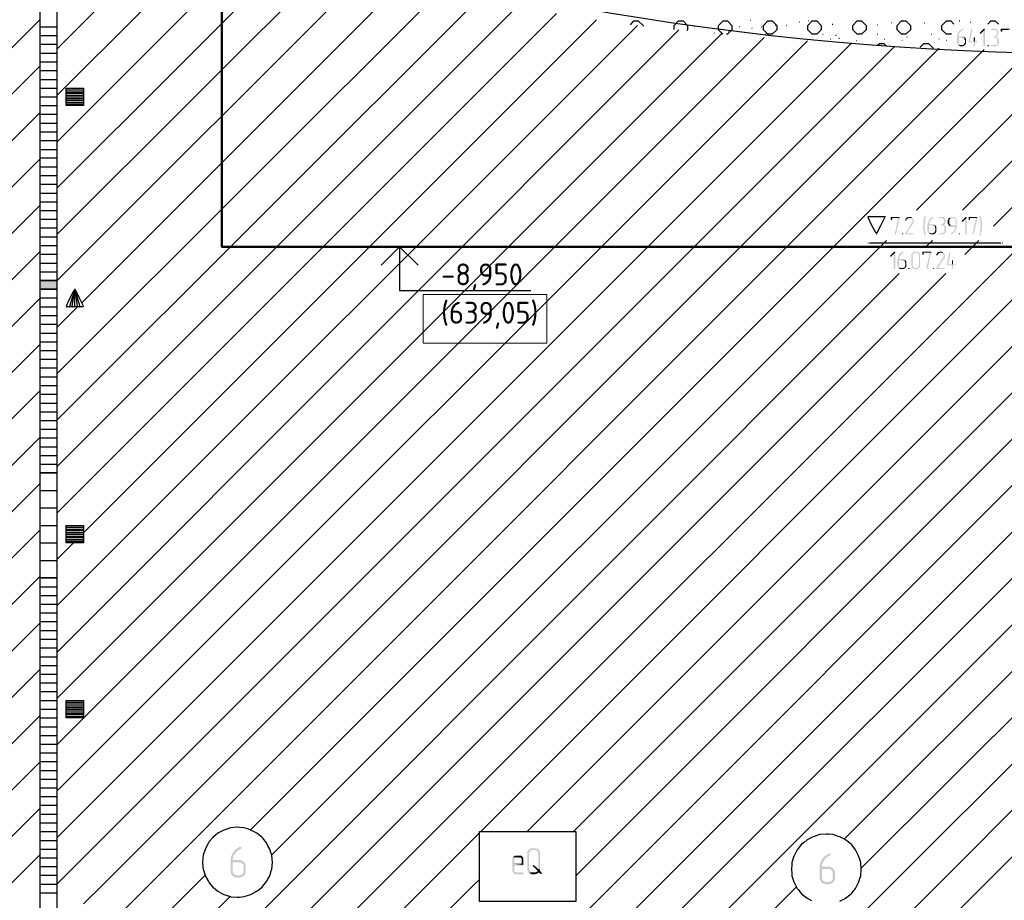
# Model space of a CAD drawing. Header units: millimetres. Extents: x -93479 to 1057970, y -66333 to 172656.
# Tile 164 of 256: x 273682 to 284944, y 38053 to 48125. Entities that reach past the tile are written whole.
import ezdxf

# ---------------------------------------------------------------- set-up
doc = ezdxf.new("R2010")
doc.units = ezdxf.units.MM
for name, color, linetype, lineweight in [('0 Фундамент', 5, 'Continuous', 30), ('A-ANNO-NOTE-1', 7, 'Continuous', 35), ('A-ANNO-NOTE-2', 7, 'Continuous', 18), ('G-ANNO-DIMS', 7, 'Continuous', 9), ('G-ANNO-DIMS-1', 7, 'Continuous', 18), ('РАЗМЕРЫ', 7, 'Continuous', 9)]:
    doc.layers.add(name, color=color, linetype=linetype, lineweight=lineweight)
doc.layers.add('PDF _Геометрия', color=7, linetype='Continuous')
doc.layers.add('PDF _Сплошная заливка', color=7, linetype='Continuous')
doc.styles.add('ISOCPEUR', font='GOST_Common.ttf', dxfattribs={"height": 450})

# ---------------------------------------------------------------- blocks, each defined once
blk = doc.blocks.new('геология 4')
at = {"layer": 'PDF _Сплошная заливка', "transparency": 33554559}
for points in [[(91.9501, -12.0128), (91.9484, -12.0128), (91.9467, -12.0144), (91.9434, -12.0144), (91.9417, -12.0161), (91.9401, -12.0178), (91.9384, -12.0178), (91.9367, -12.0194), (91.9351, -12.0211), (91.9334, -12.0228), (91.9317, -12.0244), (91.9301, -12.0261), (91.9301, -12.0278), (91.9284, -12.0294), (91.9284, -12.0311), (91.9267, -12.0344), (91.9267, -12.0361), (91.9251, -12.0378), (91.9251, -12.0444), (91.9234, -12.0478), (91.9234, -12.0761), (91.9251, -12.0794), (91.9251, -12.0811), (91.9267, -12.0828), (91.9267, -12.0844), (91.9284, -12.0861), (91.9401, -12.0861), (91.9384, -12.0844), (91.9367, -12.0844), (91.9351, -12.0828), (91.9334, -12.0828), (91.9317, -12.0811), (91.9301, -12.0778), (91.9301, -12.0511), (91.9584, -12.0511), (91.9567, -12.0494), (91.9551, -12.0478), (91.9534, -12.0478), (91.9501, -12.0461), (91.9301, -12.0461), (91.9301, -12.0394), (91.9317, -12.0378), (91.9317, -12.0361), (91.9334, -12.0344), (91.9334, -12.0328), (91.9351, -12.0311), (91.9367, -12.0294), (91.9367, -12.0278), (91.9384, -12.0261), (91.9401, -12.0244), (91.9417, -12.0228), (91.9434, -12.0211), (91.9467, -12.0194), (91.9484, -12.0194), (91.9501, -12.0178), (91.9517, -12.0161), (91.9517, -12.0128)], [(91.9584, -12.0511), (91.9467, -12.0511), (91.9484, -12.0528), (91.9534, -12.0528), (91.9551, -12.0544), (91.9567, -12.0561), (91.9567, -12.0611), (91.9584, -12.0628), (91.9584, -12.0744), (91.9567, -12.0761), (91.9567, -12.0794), (91.9551, -12.0811), (91.9551, -12.0828), (91.9534, -12.0844), (91.9501, -12.0844), (91.9484, -12.0861), (91.9284, -12.0861), (91.9301, -12.0878), (91.9317, -12.0894), (91.9351, -12.0894), (91.9367, -12.0911), (91.9517, -12.0911), (91.9534, -12.0894), (91.9551, -12.0894), (91.9567, -12.0878), (91.9584, -12.0861), (91.9601, -12.0844), (91.9617, -12.0828), (91.9617, -12.0811), (91.9634, -12.0794), (91.9634, -12.0578), (91.9617, -12.0561), (91.9617, -12.0544), (91.9601, -12.0528)], [(91.9901, -12.0128), (91.9884, -12.0128), (91.9867, -12.0144), (91.9751, -12.0711), (91.9767, -12.0728), (91.9784, -12.0744), (91.9984, -12.0744), (91.9984, -12.0911), (92.0034, -12.0911), (92.0034, -12.0878), (92.0034, -12.0744), (92.0117, -12.0744), (92.0151, -12.0728), (92.0151, -12.0694), (91.9817, -12.0694), (91.9917, -12.0161), (91.9917, -12.0128)], [(92.0017, -12.0511), (91.9984, -12.0528), (91.9984, -12.0544), (91.9984, -12.0694), (91.9817, -12.0694), (92.0034, -12.0694), (92.0034, -12.0528)], [(92.0451, -12.0128), (92.0434, -12.0128), (92.0267, -12.0294), (92.0251, -12.0328), (92.0267, -12.0344), (92.0301, -12.0344), (92.0417, -12.0228), (92.0484, -12.0161), (92.0467, -12.0128)], [(92.0484, -12.0161), (92.0417, -12.0228), (92.0417, -12.0878), (92.0434, -12.0911), (92.0467, -12.0911), (92.0484, -12.0878)], [(92.0917, -12.0128), (92.0784, -12.0128), (92.0767, -12.0161), (92.0784, -12.0178), (92.0934, -12.0178), (92.0951, -12.0194), (92.0984, -12.0194), (92.1001, -12.0211), (92.1001, -12.0228), (92.1017, -12.0244), (92.1017, -12.0278), (92.1034, -12.0294), (92.1034, -12.0344), (92.1017, -12.0378), (92.1017, -12.0394), (92.1001, -12.0411), (92.1001, -12.0428), (92.0984, -12.0444), (92.0951, -12.0461), (92.0901, -12.0461), (92.0901, -12.0478), (92.0884, -12.0494), (92.0901, -12.0511), (92.0934, -12.0511), (92.0967, -12.0528), (92.1001, -12.0528), (92.1017, -12.0544), (92.1034, -12.0561), (92.1051, -12.0594), (92.1051, -12.0794), (92.1034, -12.0811), (92.1017, -12.0828), (92.1001, -12.0844), (92.0984, -12.0844), (92.0967, -12.0861), (92.0784, -12.0861), (92.0767, -12.0878), (92.0784, -12.0911), (92.0984, -12.0911), (92.1001, -12.0894), (92.1034, -12.0894), (92.1051, -12.0878), (92.1067, -12.0861), (92.1084, -12.0844), (92.1084, -12.0828), (92.1101, -12.0811), (92.1101, -12.0794), (92.1117, -12.0761), (92.1117, -12.0611), (92.1101, -12.0578), (92.1101, -12.0561), (92.1084, -12.0544), (92.1067, -12.0528), (92.1051, -12.0511), (92.1034, -12.0494), (92.1017, -12.0478), (92.1034, -12.0461), (92.1051, -12.0444), (92.1067, -12.0428), (92.1067, -12.0394), (92.1084, -12.0378), (92.1084, -12.0244), (92.1067, -12.0228), (92.1067, -12.0211), (92.1051, -12.0194), (92.1034, -12.0178), (92.1017, -12.0161), (92.1001, -12.0144), (92.0984, -12.0128), (92.0934, -12.0128)], [(92.1567, -12.0128), (92.1217, -12.0128), (92.1201, -12.0144), (92.1201, -12.0244), (92.1217, -12.0261), (92.1251, -12.0261), (92.1267, -12.0244), (92.1267, -12.0178), (92.1534, -12.0178), (92.1601, -12.0161), (92.1601, -12.0128)], [(92.0634, -12.0861), (92.0617, -12.0861), (92.0601, -12.0878), (92.0617, -12.0911), (92.0651, -12.0911), (92.0651, -12.0894), (92.0667, -12.0878), (92.0651, -12.0861)], [(91.6617, -12.8594), (91.6267, -12.8594), (91.6251, -12.8611), (91.6251, -12.8711), (91.6267, -12.8728), (91.6301, -12.8728), (91.6317, -12.8711), (91.6317, -12.8644), (91.6584, -12.8644), (91.6651, -12.8628), (91.6651, -12.8594)], [(91.6651, -12.8628), (91.6584, -12.8644), (91.6434, -12.9344), (91.6417, -12.9344), (91.6434, -12.9378), (91.6467, -12.9378), (91.6484, -12.9361)], [(91.7217, -12.8644), (91.7084, -12.8644), (91.7101, -12.8644), (91.7117, -12.8661), (91.7151, -12.8661), (91.7167, -12.8678), (91.7184, -12.8694), (91.7201, -12.8711), (91.7217, -12.8728), (91.7217, -12.8744), (91.7234, -12.8761), (91.7234, -12.8811), (91.7217, -12.8828), (91.7217, -12.8844), (91.7201, -12.8861), (91.6901, -12.9328), (91.6884, -12.9344), (91.6901, -12.9361), (91.6917, -12.9378), (91.7267, -12.9378), (91.7267, -12.9361), (91.7284, -12.9344), (91.7284, -12.9328), (91.6967, -12.9328), (91.7251, -12.8894), (91.7267, -12.8878), (91.7267, -12.8861), (91.7284, -12.8844), (91.7284, -12.8728), (91.7267, -12.8694), (91.7251, -12.8678), (91.7234, -12.8661)], [(91.7084, -12.8594), (91.7034, -12.8594), (91.7017, -12.8611), (91.6984, -12.8611), (91.6967, -12.8628), (91.6951, -12.8628), (91.6951, -12.8644), (91.6934, -12.8661), (91.6917, -12.8694), (91.6901, -12.8711), (91.6901, -12.8728), (91.6901, -12.8761), (91.6951, -12.8761), (91.6951, -12.8744), (91.6967, -12.8728), (91.6967, -12.8694), (91.6984, -12.8678), (91.7001, -12.8678), (91.7034, -12.8661), (91.7051, -12.8644), (91.7217, -12.8644), (91.7201, -12.8628), (91.7184, -12.8611), (91.7167, -12.8611), (91.7151, -12.8594), (91.7101, -12.8594)], [(91.7801, -12.8528), (91.7784, -12.8544), (91.7767, -12.8561), (91.7767, -12.8578), (91.7751, -12.8594), (91.7751, -12.8678), (91.7734, -12.8694), (91.7734, -12.8761), (91.7717, -12.8778), (91.7717, -12.9194), (91.7734, -12.9211), (91.7734, -12.9278), (91.7751, -12.9311), (91.7751, -12.9344), (91.7767, -12.9378), (91.7767, -12.9411), (91.7784, -12.9428), (91.7817, -12.9428), (91.7817, -12.9361), (91.7801, -12.9328), (91.7801, -12.9261), (91.7784, -12.9244), (91.7784, -12.9144), (91.7767, -12.9128), (91.7767, -12.8844), (91.7784, -12.8828), (91.7784, -12.8728), (91.7801, -12.8711), (91.7801, -12.8644), (91.7817, -12.8628), (91.7817, -12.8578), (91.7817, -12.8544)], [(91.8167, -12.8594), (91.8151, -12.8594), (91.8134, -12.8611), (91.8101, -12.8611), (91.8084, -12.8628), (91.8067, -12.8644), (91.8051, -12.8644), (91.8034, -12.8661), (91.8017, -12.8678), (91.8001, -12.8694), (91.7984, -12.8711), (91.7967, -12.8728), (91.7967, -12.8744), (91.7951, -12.8761), (91.7951, -12.8778), (91.7934, -12.8811), (91.7934, -12.8828), (91.7917, -12.8844), (91.7917, -12.8911), (91.7901, -12.8944), (91.7901, -12.9228), (91.7917, -12.9261), (91.7917, -12.9278), (91.7934, -12.9294), (91.7934, -12.9311), (91.7951, -12.9328), (91.8067, -12.9328), (91.8051, -12.9311), (91.8034, -12.9311), (91.8017, -12.9294), (91.8001, -12.9294), (91.7984, -12.9278), (91.7967, -12.9244), (91.7967, -12.8978), (91.8251, -12.8978), (91.8234, -12.8961), (91.8217, -12.8944), (91.8201, -12.8944), (91.8167, -12.8928), (91.7967, -12.8928), (91.7967, -12.8861), (91.7984, -12.8844), (91.7984, -12.8828), (91.8001, -12.8811), (91.8001, -12.8794), (91.8017, -12.8778), (91.8034, -12.8761), (91.8034, -12.8744), (91.8051, -12.8728), (91.8067, -12.8711), (91.8084, -12.8694), (91.8101, -12.8678), (91.8134, -12.8661), (91.8151, -12.8661), (91.8167, -12.8644), (91.8184, -12.8628), (91.8184, -12.8594)], [(91.8534, -12.8594), (91.8401, -12.8594), (91.8384, -12.8628), (91.8401, -12.8644), (91.8551, -12.8644), (91.8567, -12.8661), (91.8601, -12.8661), (91.8617, -12.8678), (91.8617, -12.8694), (91.8634, -12.8711), (91.8634, -12.8744), (91.8651, -12.8761), (91.8651, -12.8811), (91.8634, -12.8844), (91.8634, -12.8861), (91.8617, -12.8878), (91.8617, -12.8894), (91.8601, -12.8911), (91.8567, -12.8928), (91.8517, -12.8928), (91.8517, -12.8944), (91.8501, -12.8961), (91.8517, -12.8978), (91.8551, -12.8978), (91.8584, -12.8994), (91.8617, -12.8994), (91.8634, -12.9011), (91.8651, -12.9028), (91.8667, -12.9061), (91.8667, -12.9261), (91.8651, -12.9278), (91.8634, -12.9294), (91.8617, -12.9311), (91.8601, -12.9311), (91.8584, -12.9328), (91.8401, -12.9328), (91.8384, -12.9344), (91.8401, -12.9378), (91.8601, -12.9378), (91.8617, -12.9361), (91.8651, -12.9361), (91.8667, -12.9344), (91.8684, -12.9328), (91.8701, -12.9311), (91.8701, -12.9294), (91.8717, -12.9278), (91.8717, -12.9261), (91.8734, -12.9228), (91.8734, -12.9078), (91.8717, -12.9044), (91.8717, -12.9028), (91.8701, -12.9011), (91.8684, -12.8994), (91.8667, -12.8978), (91.8651, -12.8961), (91.8634, -12.8944), (91.8651, -12.8928), (91.8667, -12.8911), (91.8684, -12.8894), (91.8684, -12.8861), (91.8701, -12.8844), (91.8701, -12.8711), (91.8684, -12.8694), (91.8684, -12.8678), (91.8667, -12.8661), (91.8651, -12.8644), (91.8634, -12.8628), (91.8617, -12.8611), (91.8601, -12.8594), (91.8551, -12.8594)], [(91.8867, -12.8644), (91.8851, -12.8661), (91.8851, -12.8678), (91.8834, -12.8694), (91.8834, -12.8711), (91.8817, -12.8744), (91.8817, -12.8894), (91.8834, -12.8911), (91.8834, -12.8944), (91.8851, -12.8961), (91.8851, -12.8978), (91.8867, -12.8994), (91.8984, -12.8978), (91.8951, -12.8978), (91.8934, -12.8961), (91.8917, -12.8944), (91.8901, -12.8928), (91.8884, -12.8911), (91.8884, -12.8711), (91.8901, -12.8694), (91.8917, -12.8678), (91.8934, -12.8661), (91.8951, -12.8661), (91.8967, -12.8644), (91.9051, -12.8644)], [(91.9051, -12.8594), (91.8951, -12.8594), (91.8934, -12.8611), (91.8901, -12.8611), (91.8884, -12.8628), (91.8867, -12.8644), (91.9067, -12.8644), (91.9101, -12.8661), (91.9117, -12.8661), (91.9134, -12.8678), (91.9151, -12.8694), (91.9151, -12.8744), (91.9167, -12.8761), (91.9167, -12.8978), (91.8984, -12.8978), (91.8867, -12.8994), (91.8884, -12.9011), (91.8901, -12.9028), (91.8951, -12.9028), (91.8967, -12.9044), (91.9167, -12.9044), (91.9151, -12.9061), (91.9151, -12.9111), (91.9134, -12.9144), (91.9134, -12.9161), (91.9117, -12.9178), (91.9101, -12.9194), (91.9101, -12.9211), (91.9084, -12.9228), (91.9067, -12.9244), (91.9051, -12.9261), (91.9034, -12.9278), (91.9017, -12.9294), (91.9001, -12.9311), (91.8984, -12.9311), (91.8951, -12.9328), (91.8934, -12.9344), (91.8951, -12.9361), (91.8967, -12.9378), (91.9001, -12.9361), (91.9017, -12.9361), (91.9034, -12.9344), (91.9051, -12.9328), (91.9067, -12.9328), (91.9084, -12.9311), (91.9101, -12.9294), (91.9117, -12.9278), (91.9134, -12.9261), (91.9151, -12.9244), (91.9151, -12.9228), (91.9167, -12.9211), (91.9184, -12.9178), (91.9184, -12.9161), (91.9201, -12.9144), (91.9201, -12.9094), (91.9217, -12.9078), (91.9217, -12.8711), (91.9201, -12.8694), (91.9201, -12.8678), (91.9184, -12.8661), (91.9167, -12.8644), (91.9151, -12.8628), (91.9134, -12.8611), (91.9117, -12.8611), (91.9084, -12.8594), (91.9067, -12.8594)], [(91.9634, -12.8594), (91.9617, -12.8594), (91.9451, -12.8761), (91.9434, -12.8794), (91.9451, -12.8811), (91.9484, -12.8811), (91.9601, -12.8694), (91.9667, -12.8628), (91.9651, -12.8594)], [(91.9667, -12.8628), (91.9601, -12.8694), (91.9601, -12.9344), (91.9617, -12.9378), (91.9651, -12.9378), (91.9667, -12.9344)], [(92.0117, -12.8594), (91.9767, -12.8594), (91.9751, -12.8611), (91.9751, -12.8711), (91.9767, -12.8728), (91.9801, -12.8728), (91.9817, -12.8711), (91.9817, -12.8644), (92.0084, -12.8644), (92.0151, -12.8628), (92.0151, -12.8594)], [(92.0151, -12.8628), (92.0084, -12.8644), (91.9934, -12.9344), (91.9917, -12.9344), (91.9934, -12.9378), (91.9967, -12.9378), (91.9984, -12.9361)], [(92.0267, -12.8528), (92.0251, -12.8544), (92.0234, -12.8561), (92.0234, -12.8578), (92.0251, -12.8594), (92.0251, -12.8644), (92.0267, -12.8661), (92.0267, -12.8728), (92.0284, -12.8744), (92.0284, -12.8861), (92.0301, -12.8894), (92.0301, -12.8978), (92.0301, -12.9078), (92.0284, -12.9094), (92.0284, -12.9211), (92.0267, -12.9228), (92.0267, -12.9311), (92.0251, -12.9328), (92.0251, -12.9378), (92.0234, -12.9394), (92.0234, -12.9411), (92.0251, -12.9428), (92.0284, -12.9428), (92.0301, -12.9411), (92.0301, -12.9361), (92.0317, -12.9344), (92.0317, -12.9278), (92.0334, -12.9261), (92.0334, -12.9161), (92.0351, -12.9144), (92.0351, -12.8828), (92.0334, -12.8794), (92.0334, -12.8711), (92.0317, -12.8694), (92.0317, -12.8628), (92.0301, -12.8594), (92.0301, -12.8561), (92.0284, -12.8544)], [(91.6784, -12.9328), (91.6767, -12.9328), (91.6751, -12.9344), (91.6767, -12.9378), (91.6801, -12.9378), (91.6801, -12.9361), (91.6817, -12.9344), (91.6801, -12.9328)], [(91.8251, -12.8978), (91.8134, -12.8978), (91.8151, -12.8994), (91.8201, -12.8994), (91.8217, -12.9011), (91.8234, -12.9028), (91.8234, -12.9078), (91.8251, -12.9094), (91.8251, -12.9211), (91.8234, -12.9228), (91.8234, -12.9261), (91.8217, -12.9278), (91.8217, -12.9294), (91.8201, -12.9311), (91.8167, -12.9311), (91.8151, -12.9328), (91.7951, -12.9328), (91.7967, -12.9344), (91.7984, -12.9361), (91.8017, -12.9361), (91.8034, -12.9378), (91.8184, -12.9378), (91.8201, -12.9361), (91.8217, -12.9361), (91.8234, -12.9344), (91.8251, -12.9328), (91.8267, -12.9311), (91.8284, -12.9294), (91.8284, -12.9278), (91.8301, -12.9261), (91.8301, -12.9044), (91.8284, -12.9028), (91.8284, -12.9011), (91.8267, -12.8994)], [(91.9334, -12.9328), (91.9317, -12.9328), (91.9301, -12.9344), (91.9317, -12.9378), (91.9351, -12.9378), (91.9351, -12.9361), (91.9367, -12.9344), (91.9351, -12.9328)], [(91.6417, -13.0161), (91.6401, -13.0161), (91.6234, -13.0328), (91.6217, -13.0361), (91.6234, -13.0378), (91.6267, -13.0378), (91.6384, -13.0261), (91.6451, -13.0194), (91.6434, -13.0161)], [(91.6451, -13.0194), (91.6384, -13.0261), (91.6384, -13.0911), (91.6401, -13.0944), (91.6434, -13.0944), (91.6451, -13.0911)], [(91.6817, -13.0161), (91.6801, -13.0161), (91.6784, -13.0178), (91.6751, -13.0178), (91.6734, -13.0194), (91.6717, -13.0211), (91.6701, -13.0211), (91.6684, -13.0228), (91.6667, -13.0244), (91.6651, -13.0261), (91.6634, -13.0278), (91.6617, -13.0294), (91.6617, -13.0311), (91.6601, -13.0328), (91.6601, -13.0344), (91.6584, -13.0378), (91.6584, -13.0394), (91.6567, -13.0411), (91.6567, -13.0478), (91.6551, -13.0511), (91.6551, -13.0794), (91.6567, -13.0828), (91.6567, -13.0844), (91.6584, -13.0861), (91.6584, -13.0878), (91.6601, -13.0894), (91.6717, -13.0894), (91.6701, -13.0878), (91.6684, -13.0878), (91.6667, -13.0861), (91.6651, -13.0861), (91.6634, -13.0844), (91.6617, -13.0811), (91.6617, -13.0544), (91.6901, -13.0544), (91.6884, -13.0528), (91.6867, -13.0511), (91.6851, -13.0511), (91.6817, -13.0494), (91.6617, -13.0494), (91.6617, -13.0428), (91.6634, -13.0411), (91.6634, -13.0394), (91.6651, -13.0378), (91.6651, -13.0361), (91.6667, -13.0344), (91.6684, -13.0328), (91.6684, -13.0311), (91.6701, -13.0294), (91.6717, -13.0278), (91.6734, -13.0261), (91.6751, -13.0244), (91.6784, -13.0228), (91.6801, -13.0228), (91.6817, -13.0211), (91.6834, -13.0194), (91.6834, -13.0161)], [(91.7401, -13.0161), (91.7301, -13.0161), (91.7284, -13.0178), (91.7251, -13.0178), (91.7234, -13.0194), (91.7217, -13.0211), (91.7201, -13.0228), (91.7201, -13.0244), (91.7184, -13.0261), (91.7184, -13.0278), (91.7167, -13.0311), (91.7167, -13.0794), (91.7184, -13.0828), (91.7184, -13.0844), (91.7201, -13.0861), (91.7201, -13.0878), (91.7217, -13.0894), (91.7234, -13.0911), (91.7251, -13.0928), (91.7284, -13.0928), (91.7301, -13.0944), (91.7451, -13.0944), (91.7467, -13.0928), (91.7484, -13.0928), (91.7501, -13.0911), (91.7517, -13.0894), (91.7334, -13.0894), (91.7317, -13.0878), (91.7301, -13.0878), (91.7284, -13.0861), (91.7267, -13.0861), (91.7251, -13.0844), (91.7234, -13.0811), (91.7234, -13.0278), (91.7251, -13.0261), (91.7267, -13.0244), (91.7284, -13.0228), (91.7301, -13.0228), (91.7317, -13.0211), (91.7517, -13.0211), (91.7501, -13.0194), (91.7484, -13.0178), (91.7467, -13.0178), (91.7434, -13.0161), (91.7417, -13.0161)], [(91.7517, -13.0211), (91.7401, -13.0211), (91.7417, -13.0211), (91.7451, -13.0228), (91.7467, -13.0228), (91.7484, -13.0244), (91.7501, -13.0261), (91.7501, -13.0311), (91.7517, -13.0328), (91.7517, -13.0778), (91.7501, -13.0794), (91.7501, -13.0828), (91.7484, -13.0844), (91.7484, -13.0861), (91.7467, -13.0878), (91.7434, -13.0878), (91.7417, -13.0894), (91.7334, -13.0894), (91.7517, -13.0894), (91.7534, -13.0878), (91.7551, -13.0861), (91.7551, -13.0844), (91.7567, -13.0811), (91.7567, -13.0278), (91.7551, -13.0261), (91.7551, -13.0244), (91.7534, -13.0228)], [(91.8034, -13.0161), (91.7684, -13.0161), (91.7667, -13.0178), (91.7667, -13.0278), (91.7684, -13.0294), (91.7717, -13.0294), (91.7734, -13.0278), (91.7734, -13.0211), (91.8001, -13.0211), (91.8067, -13.0194), (91.8067, -13.0161)], [(91.8067, -13.0194), (91.8001, -13.0211), (91.7851, -13.0911), (91.7834, -13.0911), (91.7851, -13.0944), (91.7884, -13.0944), (91.7901, -13.0928)], [(91.8617, -13.0211), (91.8484, -13.0211), (91.8501, -13.0211), (91.8517, -13.0228), (91.8551, -13.0228), (91.8567, -13.0244), (91.8584, -13.0261), (91.8601, -13.0278), (91.8617, -13.0294), (91.8617, -13.0311), (91.8634, -13.0328), (91.8634, -13.0378), (91.8617, -13.0394), (91.8617, -13.0411), (91.8601, -13.0428), (91.8301, -13.0894), (91.8284, -13.0911), (91.8301, -13.0928), (91.8317, -13.0944), (91.8667, -13.0944), (91.8667, -13.0928), (91.8684, -13.0911), (91.8684, -13.0894), (91.8367, -13.0894), (91.8651, -13.0461), (91.8667, -13.0444), (91.8667, -13.0428), (91.8684, -13.0411), (91.8684, -13.0294), (91.8667, -13.0261), (91.8651, -13.0244), (91.8634, -13.0228)], [(91.8484, -13.0161), (91.8434, -13.0161), (91.8417, -13.0178), (91.8384, -13.0178), (91.8367, -13.0194), (91.8351, -13.0194), (91.8351, -13.0211), (91.8334, -13.0228), (91.8317, -13.0261), (91.8301, -13.0278), (91.8301, -13.0294), (91.8301, -13.0328), (91.8351, -13.0328), (91.8351, -13.0311), (91.8367, -13.0294), (91.8367, -13.0261), (91.8384, -13.0244), (91.8401, -13.0244), (91.8434, -13.0228), (91.8451, -13.0211), (91.8617, -13.0211), (91.8601, -13.0194), (91.8584, -13.0178), (91.8567, -13.0178), (91.8551, -13.0161), (91.8501, -13.0161)], [(91.8917, -13.0161), (91.8901, -13.0161), (91.8884, -13.0178), (91.8767, -13.0744), (91.8784, -13.0761), (91.8801, -13.0778), (91.9001, -13.0778), (91.9001, -13.0944), (91.9051, -13.0944), (91.9051, -13.0911), (91.9051, -13.0778), (91.9134, -13.0778), (91.9167, -13.0761), (91.9167, -13.0728), (91.8834, -13.0728), (91.8934, -13.0194), (91.8934, -13.0161)], [(91.6901, -13.0544), (91.6784, -13.0544), (91.6801, -13.0561), (91.6851, -13.0561), (91.6867, -13.0578), (91.6884, -13.0594), (91.6884, -13.0644), (91.6901, -13.0661), (91.6901, -13.0778), (91.6884, -13.0794), (91.6884, -13.0828), (91.6867, -13.0844), (91.6867, -13.0861), (91.6851, -13.0878), (91.6817, -13.0878), (91.6801, -13.0894), (91.6601, -13.0894), (91.6617, -13.0911), (91.6634, -13.0928), (91.6667, -13.0928), (91.6684, -13.0944), (91.6834, -13.0944), (91.6851, -13.0928), (91.6867, -13.0928), (91.6884, -13.0911), (91.6901, -13.0894), (91.6917, -13.0878), (91.6934, -13.0861), (91.6934, -13.0844), (91.6951, -13.0828), (91.6951, -13.0611), (91.6934, -13.0594), (91.6934, -13.0578), (91.6917, -13.0561)], [(91.9034, -13.0544), (91.9001, -13.0561), (91.9001, -13.0578), (91.9001, -13.0728), (91.8834, -13.0728), (91.9051, -13.0728), (91.9051, -13.0561)], [(91.7067, -13.0894), (91.7051, -13.0894), (91.7034, -13.0911), (91.7051, -13.0944), (91.7084, -13.0944), (91.7084, -13.0928), (91.7101, -13.0911), (91.7084, -13.0894)], [(91.8184, -13.0894), (91.8167, -13.0894), (91.8151, -13.0911), (91.8167, -13.0944), (91.8201, -13.0944), (91.8201, -13.0928), (91.8217, -13.0911), (91.8201, -13.0894)], [(88.6984, -15.6944), (88.6951, -15.6944), (88.6917, -15.6961), (88.6884, -15.6994), (88.6851, -15.7011), (88.6817, -15.7028), (88.6784, -15.7044), (88.6751, -15.7078), (88.6734, -15.7111), (88.6701, -15.7128), (88.6684, -15.7161), (88.6651, -15.7194), (88.6634, -15.7211), (88.6617, -15.7261), (88.6601, -15.7294), (88.6584, -15.7328), (88.6567, -15.7361), (88.6551, -15.7394), (88.6551, -15.7444), (88.6534, -15.7478), (88.6534, -15.8078), (88.6551, -15.8111), (88.6551, -15.8144), (88.6567, -15.8178), (88.6601, -15.8211), (88.6617, -15.8244), (88.6834, -15.8228), (88.6784, -15.8228), (88.6751, -15.8211), (88.6717, -15.8194), (88.6684, -15.8178), (88.6667, -15.8144), (88.6651, -15.8111), (88.6634, -15.8078), (88.6634, -15.7644), (88.6934, -15.7644), (88.7134, -15.7628), (88.7101, -15.7594), (88.7067, -15.7578), (88.7034, -15.7561), (88.7001, -15.7544), (88.6634, -15.7544), (88.6634, -15.7461), (88.6651, -15.7428), (88.6651, -15.7394), (88.6667, -15.7361), (88.6684, -15.7328), (88.6717, -15.7294), (88.6717, -15.7278), (88.6751, -15.7244), (88.6767, -15.7211), (88.6801, -15.7178), (88.6817, -15.7144), (88.6851, -15.7128), (88.6884, -15.7094), (88.6917, -15.7078), (88.6951, -15.7061), (88.6984, -15.7044), (88.7001, -15.7044), (88.7017, -15.7028), (88.7017, -15.6961)], [(89.9951, -15.7078), (89.9934, -15.7111), (89.9917, -15.7128), (89.9901, -15.7161), (89.9884, -15.7194), (89.9884, -15.7961), (89.9901, -15.7994), (89.9901, -15.8028), (89.9917, -15.8061), (89.9934, -15.8078), (89.9951, -15.8111), (90.0134, -15.8094), (90.0101, -15.8094), (90.0067, -15.8078), (90.0034, -15.8061), (90.0017, -15.8044), (90.0001, -15.8011), (89.9984, -15.7994), (89.9967, -15.7961), (89.9967, -15.7228), (89.9984, -15.7194), (90.0001, -15.7161), (90.0017, -15.7128), (90.0051, -15.7111), (90.0067, -15.7094), (90.0217, -15.7094)], [(90.0217, -15.7011), (90.0067, -15.7011), (90.0034, -15.7028), (90.0001, -15.7044), (89.9984, -15.7061), (89.9951, -15.7078), (90.0217, -15.7094), (90.0284, -15.7094), (90.0317, -15.7111), (90.0334, -15.7144), (90.0367, -15.7161), (90.0367, -15.7194), (90.0384, -15.7228), (90.0384, -15.7944), (90.0467, -15.7961), (90.0467, -15.7194), (90.0451, -15.7161), (90.0434, -15.7128), (90.0417, -15.7094), (90.0401, -15.7078), (90.0367, -15.7061), (90.0351, -15.7028), (90.0317, -15.7028), (90.0284, -15.7011), (90.0251, -15.7011)], [(91.3501, -15.7244), (91.3467, -15.7244), (91.3434, -15.7261), (91.3401, -15.7294), (91.3367, -15.7311), (91.3334, -15.7328), (91.3301, -15.7344), (91.3267, -15.7378), (91.3251, -15.7411), (91.3217, -15.7428), (91.3201, -15.7461), (91.3167, -15.7494), (91.3151, -15.7511), (91.3134, -15.7561), (91.3117, -15.7594), (91.3101, -15.7628), (91.3084, -15.7661), (91.3067, -15.7694), (91.3067, -15.7744), (91.3051, -15.7778), (91.3051, -15.8378), (91.3067, -15.8411), (91.3067, -15.8444), (91.3084, -15.8478), (91.3117, -15.8511), (91.3134, -15.8544), (91.3351, -15.8528), (91.3301, -15.8528), (91.3267, -15.8511), (91.3234, -15.8494), (91.3201, -15.8478), (91.3184, -15.8444), (91.3167, -15.8411), (91.3151, -15.8378), (91.3151, -15.7944), (91.3451, -15.7944), (91.3651, -15.7928), (91.3617, -15.7894), (91.3584, -15.7878), (91.3551, -15.7861), (91.3517, -15.7844), (91.3151, -15.7844), (91.3151, -15.7761), (91.3167, -15.7728), (91.3167, -15.7694), (91.3184, -15.7661), (91.3201, -15.7628), (91.3234, -15.7594), (91.3234, -15.7578), (91.3267, -15.7544), (91.3284, -15.7511), (91.3317, -15.7478), (91.3334, -15.7444), (91.3367, -15.7428), (91.3401, -15.7394), (91.3434, -15.7378), (91.3467, -15.7361), (91.3501, -15.7344), (91.3517, -15.7344), (91.3534, -15.7328), (91.3534, -15.7261)], [(88.7134, -15.7628), (88.6934, -15.7644), (88.7001, -15.7644), (88.7034, -15.7678), (88.7067, -15.7694), (88.7084, -15.7728), (88.7117, -15.7761), (88.7117, -15.8111), (88.7084, -15.8144), (88.7067, -15.8178), (88.7034, -15.8194), (88.7001, -15.8211), (88.6967, -15.8228), (88.6834, -15.8228), (88.6617, -15.8244), (88.6651, -15.8278), (88.6684, -15.8294), (88.6717, -15.8311), (88.6751, -15.8311), (88.6784, -15.8328), (88.6967, -15.8328), (88.7001, -15.8311), (88.7034, -15.8311), (88.7067, -15.8294), (88.7101, -15.8261), (88.7134, -15.8244), (88.7167, -15.8211), (88.7184, -15.8178), (88.7201, -15.8144), (88.7217, -15.8111), (88.7217, -15.7761), (88.7201, -15.7728), (88.7184, -15.7678), (88.7167, -15.7661)], [(89.9251, -15.7411), (89.9234, -15.7444), (89.9217, -15.7478), (89.9217, -15.8044), (89.9234, -15.8078), (89.9251, -15.8111), (89.9267, -15.8128), (89.9284, -15.8144), (89.9317, -15.8161), (89.9351, -15.8178), (89.9684, -15.8178), (89.9701, -15.8161), (89.9717, -15.8161), (89.9717, -15.8111), (89.9684, -15.8094), (89.9351, -15.8094), (89.9334, -15.8078), (89.9301, -15.8044), (89.9301, -15.7794), (89.9701, -15.7794), (89.9717, -15.7761), (89.9301, -15.7711), (89.9301, -15.7478), (89.9334, -15.7444), (89.9351, -15.7428), (89.9551, -15.7428)], [(89.9551, -15.7344), (89.9351, -15.7344), (89.9317, -15.7361), (89.9284, -15.7378), (89.9267, -15.7394), (89.9251, -15.7411), (89.9551, -15.7428), (89.9584, -15.7428), (89.9617, -15.7444), (89.9634, -15.7478), (89.9634, -15.7711), (89.9301, -15.7711), (89.9717, -15.7761), (89.9717, -15.7478), (89.9701, -15.7444), (89.9701, -15.7411), (89.9667, -15.7394), (89.9651, -15.7361), (89.9617, -15.7344), (89.9584, -15.7344)], [(90.0184, -15.7761), (90.0151, -15.7778), (90.0134, -15.7794), (90.0151, -15.7828), (90.0351, -15.8028), (90.0334, -15.8061), (90.0301, -15.8078), (90.0267, -15.8094), (90.0401, -15.8094), (90.0484, -15.8161), (90.0517, -15.8178), (90.0534, -15.8161), (90.0551, -15.8128), (90.0534, -15.8111), (90.0451, -15.8011), (90.0467, -15.7994), (90.0467, -15.7961), (90.0384, -15.7944), (90.0201, -15.7778)], [(90.0267, -15.8094), (90.0134, -15.8094), (89.9951, -15.8111), (89.9984, -15.8128), (90.0017, -15.8144), (90.0034, -15.8161), (90.0067, -15.8178), (90.0251, -15.8178), (90.0284, -15.8161), (90.0334, -15.8161), (90.0351, -15.8144), (90.0384, -15.8111), (90.0401, -15.8094)], [(91.3651, -15.7928), (91.3451, -15.7944), (91.3517, -15.7944), (91.3551, -15.7978), (91.3584, -15.7994), (91.3601, -15.8028), (91.3634, -15.8061), (91.3634, -15.8411), (91.3601, -15.8444), (91.3584, -15.8478), (91.3551, -15.8494), (91.3517, -15.8511), (91.3484, -15.8528), (91.3351, -15.8528), (91.3134, -15.8544), (91.3167, -15.8578), (91.3201, -15.8594), (91.3234, -15.8611), (91.3267, -15.8611), (91.3301, -15.8628), (91.3484, -15.8628), (91.3517, -15.8611), (91.3551, -15.8611), (91.3584, -15.8594), (91.3617, -15.8561), (91.3651, -15.8544), (91.3684, -15.8511), (91.3701, -15.8478), (91.3717, -15.8444), (91.3734, -15.8411), (91.3734, -15.8061), (91.3717, -15.8028), (91.3701, -15.7978), (91.3684, -15.7961)]]:
    blk.add_hatch(color=7, dxfattribs=at).paths.add_polyline_path(points)
at = {"layer": 'PDF _Геометрия', "color": 7, "lineweight": 25}
for points in [[(87.8734, -19.1294), (87.8734, -15.0744), (87.8734, -10.0744), (87.7951, -10.0744), (87.7951, -15.0744), (87.7951, -19.1294), (87.8734, -19.1294), (87.7951, -19.1294)], [(91.0517, -12.0178), (91.0517, -11.9978), (91.0717, -11.9778), (91.0917, -11.9778), (91.1117, -11.9978), (91.1117, -12.0178), (91.0917, -12.0378), (91.0717, -12.0378)], [(91.2517, -12.0178), (91.2517, -11.9978), (91.2717, -11.9778), (91.2917, -11.9778), (91.3117, -11.9978), (91.3117, -12.0178), (91.2917, -12.0378), (91.2717, -12.0378)], [(91.4534, -12.0178), (91.4534, -11.9978), (91.4734, -11.9778), (91.4934, -11.9778), (91.5134, -11.9978), (91.5134, -12.0178), (91.4934, -12.0378), (91.4734, -12.0378)], [(91.6534, -12.0178), (91.6534, -11.9978), (91.6734, -11.9778), (91.6934, -11.9778), (91.7134, -11.9978), (91.7134, -12.0178), (91.6934, -12.0378), (91.6734, -12.0378)], [(87.9134, -12.3578), (87.9134, -12.2794), (87.9917, -12.2794), (87.9917, -12.3578)], [(91.5617, -12.9378), (91.5601, -12.9378)], [(87.9534, -13.1844), (87.9517, -13.1844)], [(87.8734, -14.0111), (87.7951, -14.0111)], [(87.8734, -14.0111), (87.7951, -14.0111)], [(87.9134, -14.3261), (87.9134, -14.2478), (87.9917, -14.2478), (87.9917, -14.3261)], [(87.8734, -14.4844), (87.7951, -14.4844)], [(87.8734, -14.4844), (87.7951, -14.4844)], [(87.9134, -15.1144), (87.9134, -15.0361), (87.9917, -15.0361), (87.9917, -15.1144)], [(88.8417, -15.7644), (88.8384, -15.7328), (88.8367, -15.7244), (88.8301, -15.7044), (88.8217, -15.6894), (88.8151, -15.6761), (88.7984, -15.6561), (88.7951, -15.6528), (88.7717, -15.6328), (88.7684, -15.6311), (88.7451, -15.6194), (88.7334, -15.6144), (88.7151, -15.6094), (88.6934, -15.6078), (88.6834, -15.6061), (88.6551, -15.6094), (88.6534, -15.6094), (88.6234, -15.6194), (88.6167, -15.6228), (88.5967, -15.6328), (88.5851, -15.6428), (88.5734, -15.6528), (88.5567, -15.6711), (88.5534, -15.6761), (88.5384, -15.7044), (88.5384, -15.7061), (88.5301, -15.7328), (88.5284, -15.7444), (88.5267, -15.7644), (88.5284, -15.7844), (88.5301, -15.7944), (88.5384, -15.8228), (88.5384, -15.8244), (88.5534, -15.8511), (88.5567, -15.8561), (88.5734, -15.8761), (88.5851, -15.8844), (88.5967, -15.8944), (88.6167, -15.9061), (88.6234, -15.9094), (88.6534, -15.9178), (88.6551, -15.9194), (88.6834, -15.9211), (88.6934, -15.9211), (88.7151, -15.9178), (88.7334, -15.9128), (88.7451, -15.9094), (88.7684, -15.8961), (88.7717, -15.8944), (88.7951, -15.8761), (88.7984, -15.8711), (88.8151, -15.8511), (88.8217, -15.8394), (88.8301, -15.8244), (88.8367, -15.8028), (88.8384, -15.7944)], [(89.7734, -15.7828), (89.7734, -15.6261), (90.2067, -15.6261), (90.2067, -15.9411), (89.7734, -15.9411)]]:
    blk.add_lwpolyline(points, close=True, dxfattribs=at)
for points in [[(87.8734, -12.1028), (88.4817, -11.4944)], [(87.8734, -12.3111), (88.6367, -11.5494)], [(87.8734, -12.5211), (88.7934, -11.5994)], [(87.8734, -12.7294), (88.9517, -11.6511)], [(87.8734, -12.9378), (89.1117, -11.6994)], [(87.7951, -13.1461), (87.8734, -13.1461), (87.7951, -13.1461), (87.8734, -13.1461), (89.2734, -11.7461)], [(87.9834, -13.2461), (89.4384, -11.7911)], [(87.8734, -13.5644), (89.6051, -11.8328)], [(87.8734, -13.7728), (89.7734, -11.8728)], [(87.8734, -13.9828), (89.9451, -11.9111)], [(87.8734, -14.1911), (90.1201, -11.9444)], [(87.0467, -12.7211), (87.7951, -11.9728)], [(87.7951, -12.0044), (87.8734, -12.0044)], [(87.8734, -14.6078), (90.4851, -11.9978)], [(87.9917, -14.2811), (90.3001, -11.9728)], [(90.4534, -11.9944), (90.4684, -11.9778), (90.4884, -11.9778), (90.5101, -11.9978), (90.5101, -12.0011)], [(90.6501, -12.0161), (90.6501, -11.9978), (90.6701, -11.9778), (90.6901, -11.9778), (90.7101, -11.9978), (90.7101, -12.0178), (90.7067, -12.0211)], [(90.7417, -12.0028), (90.7434, -12.0028)], [(90.8684, -12.0378), (90.8501, -12.0178), (90.8501, -11.9978), (90.8701, -11.9778), (90.8901, -11.9778), (90.9101, -11.9978), (90.9101, -12.0178), (90.8901, -12.0378), (90.8851, -12.0378)], [(90.9434, -12.0028), (90.9451, -12.0028)], [(90.9934, -11.9744), (90.9951, -11.9744)], [(91.0001, -12.0094), (91.0017, -12.0094)], [(91.0417, -12.0044), (91.0434, -12.0044)], [(91.1051, -11.9961), (91.1067, -11.9961)], [(91.1551, -11.9961), (91.1567, -11.9961)], [(91.2134, -11.9811), (91.2151, -11.9811)], [(91.2534, -11.9761), (91.2551, -11.9761)], [(91.3617, -11.9928), (91.3634, -11.9928)], [(91.5634, -11.9944), (91.5651, -11.9944)], [(91.6284, -11.9844), (91.6301, -11.9844)], [(91.7751, -11.9861), (91.7767, -11.9861)], [(91.8984, -12.0344), (91.8951, -12.0378), (91.8751, -12.0378), (91.8551, -12.0178), (91.8551, -11.9978), (91.8751, -11.9778), (91.8951, -11.9778), (91.9084, -11.9928)], [(91.9334, -11.9778), (91.9351, -11.9778)], [(91.9817, -11.9828), (91.9834, -11.9828)], [(92.0617, -11.9928), (92.0751, -11.9778), (92.0951, -11.9778), (92.1101, -11.9928)], [(87.7951, -12.0428), (87.8734, -12.0428)], [(87.8734, -14.8178), (90.6717, -12.0178)], [(87.8734, -15.0261), (90.8634, -12.0361)], [(87.8734, -15.2344), (91.0551, -12.0528)], [(90.8301, -12.0311), (90.8317, -12.0311)], [(90.8934, -12.0228), (90.8951, -12.0228)], [(91.0617, -12.0378), (91.0634, -12.0378)], [(91.0734, -12.0378), (91.0751, -12.0378)], [(91.3184, -12.0378), (91.3201, -12.0378)], [(91.3767, -12.0411), (91.3784, -12.0411)], [(91.5634, -12.0378), (91.5651, -12.0378)], [(91.6967, -12.0478), (91.6984, -12.0478)], [(91.8084, -12.0378), (91.8101, -12.0378)], [(87.7951, -12.0828), (87.8734, -12.0828)], [(87.8734, -15.4428), (91.2501, -12.0678)], [(87.8734, -15.6528), (91.4467, -12.0794)], [(87.8734, -15.8611), (91.6434, -12.0911)], [(91.3517, -12.0594), (91.3534, -12.0594)], [(91.3917, -12.0544), (91.3934, -12.0544)], [(91.4684, -12.0661), (91.4701, -12.0661)], [(91.5651, -12.0861), (91.5734, -12.0794), (91.5934, -12.0794), (91.6034, -12.0894)], [(91.5967, -12.0594), (91.5984, -12.0594)], [(91.6751, -12.0644), (91.6767, -12.0644)], [(91.7567, -12.0961), (91.7734, -12.0794), (91.7951, -12.0794), (91.8151, -12.0994), (91.8167, -12.0994)], [(91.8417, -12.0578), (91.8434, -12.0578)], [(91.8751, -12.0644), (91.8767, -12.0644)], [(87.7951, -12.1228), (87.8734, -12.1228)], [(87.8734, -16.2794), (88.2867, -15.8661), (92.0451, -12.1061)], [(87.9917, -15.9511), (88.0784, -15.8661), (91.8434, -12.0994)], [(88.7434, -15.6178), (92.2517, -12.1094)], [(87.0467, -12.9294), (87.7951, -12.1811)], [(87.7951, -12.1611), (87.8734, -12.1611)], [(87.7951, -12.2011), (87.8734, -12.2011)], [(87.7951, -12.2411), (87.8734, -12.2411)], [(87.7951, -12.2794), (87.8734, -12.2794)], [(87.7951, -12.3194), (87.8734, -12.3194)], [(87.9134, -12.2878), (87.9917, -12.2878)], [(87.9134, -12.2961), (87.9917, -12.2961)], [(87.9134, -12.3028), (87.9917, -12.3028)], [(87.9134, -12.3111), (87.9917, -12.3111)], [(87.9134, -12.3194), (87.9917, -12.3194)], [(91.7401, -12.8294), (92.2851, -12.2844)], [(87.7951, -12.3578), (87.8734, -12.3578)], [(87.9134, -12.3261), (87.9917, -12.3261)], [(87.9134, -12.3344), (87.9917, -12.3344)], [(87.9134, -12.3428), (87.9917, -12.3428)], [(87.9134, -12.3511), (87.9917, -12.3511)], [(87.1851, -12.9994), (87.7951, -12.3911)], [(87.7951, -12.3978), (87.8734, -12.3978)], [(87.7951, -12.4378), (87.8734, -12.4378)], [(87.7951, -12.4761), (87.8734, -12.4761)], [(91.9484, -12.8294), (92.2851, -12.4944)], [(87.7951, -12.5161), (87.8734, -12.5161)], [(87.7951, -12.5561), (87.8734, -12.5561)], [(87.3951, -12.9994), (87.7951, -12.5994)], [(87.7951, -12.5944), (87.8734, -12.5944)], [(87.7951, -12.6344), (87.8734, -12.6344)], [(87.7951, -12.6728), (87.8734, -12.6728)], [(87.7951, -12.7128), (87.8734, -12.7128)], [(92.0867, -12.9011), (92.2851, -12.7028)], [(87.7951, -12.7528), (87.8734, -12.7528)], [(87.7951, -12.7911), (87.8734, -12.7911)], [(87.6034, -12.9994), (87.7951, -12.8078)], [(87.7951, -12.8311), (87.8734, -12.8311)], [(87.7951, -12.8694), (87.8734, -12.8694)], [(91.5234, -12.8578), (91.5217, -12.8578), (91.6001, -12.8578), (91.6017, -12.8578)], [(91.5584, -12.9328), (91.5401, -12.8978), (91.5234, -12.8628)], [(91.5617, -12.9328), (91.5801, -12.8978), (91.5984, -12.8628)], [(87.7951, -12.9094), (87.8734, -12.9094)], [(87.8734, -17.3228), (89.3301, -15.8661), (92.2851, -12.9111)], [(87.7951, -12.9494), (87.8734, -12.9494)], [(88.8384, -15.7311), (91.6051, -12.9661)], [(91.5217, -12.9761), (91.5234, -12.9761)], [(91.5284, -12.9761), (92.1201, -12.9761)], [(91.7817, -12.9961), (91.8134, -12.9661)], [(91.9584, -13.0294), (92.0217, -12.9661)], [(92.1267, -12.9761), (92.1284, -12.9761)], [(87.0467, -13.7644), (87.7951, -13.0161)], [(87.7951, -12.9878), (87.8734, -12.9878)], [(87.7951, -13.0278), (87.8734, -13.0278)], [(87.7951, -13.0678), (87.8734, -13.0678)], [(87.7951, -13.1061), (87.8734, -13.1061)], [(87.8734, -16.9044), (88.9134, -15.8661), (91.6634, -13.1144)], [(87.9134, -16.9961), (87.9917, -16.9961), (89.1217, -15.8661), (91.8734, -13.1144)], [(89.7801, -15.6261), (92.2851, -13.1194)], [(87.7967, -13.1844), (87.7951, -13.1844), (87.8734, -13.1844), (87.7951, -13.1844), (87.8734, -13.1844)], [(87.9151, -13.2594), (87.9317, -13.2244), (87.9501, -13.1894)], [(87.9401, -13.2628), (87.9467, -13.2244), (87.9517, -13.1861), (87.9401, -13.2244), (87.9284, -13.2628)], [(87.9517, -13.2644), (87.9517, -13.1844), (87.9534, -13.1844), (87.9517, -13.1844), (87.9534, -13.1844)], [(87.9517, -13.1861), (87.9584, -13.2244), (87.9634, -13.2628)], [(87.9534, -13.1861), (87.9634, -13.2244), (87.9751, -13.2628)], [(87.9551, -13.1894), (87.9717, -13.2244), (87.9901, -13.2594)], [(87.0467, -13.9744), (87.7951, -13.2261)], [(87.7951, -13.2244), (87.8734, -13.2244)], [(87.7951, -13.2644), (87.8734, -13.2644)], [(87.8734, -13.3561), (87.9651, -13.2644), (87.9634, -13.2644)], [(87.9917, -13.2644), (87.9134, -13.2644), (87.9151, -13.2644)], [(87.9284, -13.2644), (87.9301, -13.2644)], [(87.9401, -13.2644), (87.9417, -13.2644)], [(87.9751, -13.2644), (87.9767, -13.2644)], [(87.7951, -13.3028), (87.8734, -13.3028)], [(89.9884, -15.6261), (92.2851, -13.3294)], [(87.7951, -13.3428), (87.8734, -13.3428)], [(87.7951, -13.3828), (87.8734, -13.3828)], [(87.7951, -13.4211), (87.8734, -13.4211)], [(87.0467, -14.1828), (87.7951, -13.4344)], [(87.7951, -13.4611), (87.8734, -13.4611)], [(87.7951, -13.4994), (87.8734, -13.4994)], [(87.7951, -13.5394), (87.8734, -13.5394)], [(90.1967, -15.6261), (92.2851, -13.5378)], [(87.7951, -13.5794), (87.8734, -13.5794)], [(87.0467, -14.3911), (87.7951, -13.6428)], [(87.7951, -13.6178), (87.8734, -13.6178)], [(87.7951, -13.6578), (87.8734, -13.6578)], [(87.7951, -13.6978), (87.8734, -13.6978)], [(87.7951, -13.7361), (87.8734, -13.7361)], [(87.7951, -13.7761), (87.8734, -13.7761)], [(90.2067, -15.8244), (92.2851, -13.7461)], [(87.7951, -13.8144), (87.8734, -13.8144)], [(87.0467, -14.5994), (87.7951, -13.8528)], [(87.7951, -13.8544), (87.8734, -13.8544)], [(87.7951, -13.8944), (87.8734, -13.8944)], [(87.7951, -13.9328), (87.8734, -13.9328)], [(87.8734, -18.3661), (90.3751, -15.8661), (92.2851, -13.9544)], [(87.7951, -13.9728), (87.8734, -13.9728)], [(87.0467, -14.8094), (87.7951, -14.0611)], [(87.7951, -14.0911), (87.8734, -14.0911)], [(87.7951, -14.1694), (87.8734, -14.1694)], [(87.8734, -18.5761), (90.5834, -15.8661), (92.2851, -14.1644)], [(87.0467, -15.0178), (87.7951, -14.2694)], [(87.7951, -14.2478), (87.8734, -14.2478)], [(87.9134, -14.2561), (87.9917, -14.2561)], [(87.9134, -14.2644), (87.9917, -14.2644)], [(87.9134, -14.2711), (87.9917, -14.2711)], [(87.9134, -14.2794), (87.9917, -14.2794)], [(87.9134, -14.2878), (87.9917, -14.2878)], [(87.9134, -14.2961), (87.9917, -14.2961)], [(87.9134, -14.3028), (87.9917, -14.3028)], [(87.9134, -14.3111), (87.9917, -14.3111)], [(87.7951, -14.3261), (87.8734, -14.3261)], [(87.8734, -14.3994), (87.9467, -14.3261)], [(87.9134, -14.3194), (87.9917, -14.3194)], [(87.9601, -18.6961), (90.7917, -15.8661), (92.2851, -14.3728)], [(87.7951, -14.4061), (87.8734, -14.4061)], [(87.0467, -15.2261), (87.7951, -14.4778)], [(87.7951, -14.5244), (87.8734, -14.5244)], [(87.7951, -14.5628), (87.8734, -14.5628)], [(87.7951, -14.6028), (87.8734, -14.6028)], [(87.8734, -18.9928), (91.0017, -15.8661), (92.2851, -14.5811)], [(87.7951, -14.6411), (87.8734, -14.6411)], [(87.0467, -15.4344), (87.7951, -14.6878)], [(87.7951, -14.6811), (87.8734, -14.6811)], [(87.7951, -14.7211), (87.8734, -14.7211)], [(87.7951, -14.7594), (87.8734, -14.7594)], [(87.7951, -14.7994), (87.8734, -14.7994)], [(91.4151, -15.6594), (92.2851, -14.7911)], [(87.7951, -14.8394), (87.8734, -14.8394)], [(87.7951, -14.8778), (87.8734, -14.8778)], [(87.0467, -15.6444), (87.7951, -14.8961)], [(87.7951, -14.9178), (87.8734, -14.9178)], [(87.7951, -14.9561), (87.8734, -14.9561)], [(87.7951, -14.9961), (87.8734, -14.9961)], [(91.4917, -15.7911), (92.2851, -14.9994)], [(87.7951, -15.0361), (87.8734, -15.0361)], [(87.9134, -15.0428), (87.9917, -15.0428)], [(87.9134, -15.0511), (87.9917, -15.0511)], [(87.9134, -15.0594), (87.9917, -15.0594)], [(87.0467, -15.8528), (87.7951, -15.1044)], [(87.7951, -15.0744), (87.8734, -15.0744)], [(87.9134, -15.0678), (87.9917, -15.0678)], [(87.9134, -15.0744), (87.9917, -15.0744)], [(87.9134, -15.0828), (87.9917, -15.0828)], [(87.9134, -15.0911), (87.9917, -15.0911)], [(87.9134, -15.0978), (87.9917, -15.0978)], [(87.9134, -15.1061), (87.9917, -15.1061)], [(87.7951, -15.1144), (87.8734, -15.1144)], [(87.7951, -15.1544), (87.8734, -15.1544)], [(87.7951, -15.1928), (87.8734, -15.1928)], [(87.7951, -15.2328), (87.8734, -15.2328)], [(88.1167, -19.3761), (91.6267, -15.8661), (92.2851, -15.2078)], [(87.7951, -15.2711), (87.8734, -15.2711)], [(87.0467, -16.0611), (87.7951, -15.3128)], [(87.7951, -15.3111), (87.8734, -15.3111)], [(87.7951, -15.3511), (87.8734, -15.3511)], [(87.7951, -15.3894), (87.8734, -15.3894)], [(88.2284, -19.4744), (91.8367, -15.8661), (92.2851, -15.4161)], [(87.7951, -15.4294), (87.8734, -15.4294)], [(87.7951, -15.4678), (87.8734, -15.4678)], [(87.7951, -15.5078), (87.8734, -15.5078)], [(87.0467, -16.2711), (87.7951, -15.5228)], [(87.7951, -15.5478), (87.8734, -15.5478)], [(87.7951, -15.5861), (87.8734, -15.5861)], [(87.7951, -15.6261), (87.8734, -15.6261)], [(87.8734, -17.5311), (89.5401, -15.8661), (89.7734, -15.6311)], [(88.3384, -19.5711), (92.0451, -15.8661), (92.2851, -15.6261)], [(91.3951, -15.9394), (91.4201, -15.9278), (91.4217, -15.9261), (91.4467, -15.9061), (91.4501, -15.9028), (91.4667, -15.8828), (91.4717, -15.8694), (91.4801, -15.8544), (91.4867, -15.8328), (91.4901, -15.8244), (91.4917, -15.7944), (91.4901, -15.7644), (91.4867, -15.7561), (91.4801, -15.7344), (91.4717, -15.7194), (91.4667, -15.7078), (91.4501, -15.6861), (91.4467, -15.6828), (91.4217, -15.6628), (91.4201, -15.6611), (91.3951, -15.6494), (91.3834, -15.6461), (91.3651, -15.6394), (91.3451, -15.6378), (91.3351, -15.6378), (91.3051, -15.6394), (91.2751, -15.6494), (91.2684, -15.6528), (91.2484, -15.6628), (91.2351, -15.6744), (91.2234, -15.6828), (91.2084, -15.7028), (91.2034, -15.7078), (91.1901, -15.7344), (91.1884, -15.7361), (91.1801, -15.7644), (91.1801, -15.7744), (91.1784, -15.7944), (91.1801, -15.8144), (91.1801, -15.8244), (91.1884, -15.8528), (91.1901, -15.8544), (91.2034, -15.8828), (91.2084, -15.8861), (91.2234, -15.9061), (91.2351, -15.9144), (91.2484, -15.9261), (91.2684, -15.9361)], [(87.7951, -15.6661), (87.8734, -15.6661)], [(87.0467, -16.4794), (87.7951, -15.7311)], [(87.7951, -15.7044), (87.8734, -15.7044)], [(87.7951, -15.7444), (87.8734, -15.7444)], [(87.7951, -15.7828), (87.8734, -15.7828)], [(87.7951, -15.8228), (87.8734, -15.8228)], [(87.7951, -15.8628), (87.8734, -15.8628)], [(87.8734, -16.4878), (88.4951, -15.8661), (88.5384, -15.8228)], [(87.8734, -17.7394), (89.7484, -15.8661), (89.7734, -15.8411)], [(87.7951, -15.9011), (87.8734, -15.9011)], [(88.0634, -19.0111), (91.2001, -15.8744)], [(87.8734, -16.6961), (88.6517, -15.9178)]]:
    blk.add_lwpolyline(points, dxfattribs=at)
at = {"layer": 'PDF _Геометрия', "color": 7, "lineweight": 5}
for points in [[(87.8734, -13.1461), (87.7951, -13.1461)], [(87.8734, -13.1844), (87.7951, -13.1844), (87.8734, -13.1844)]]:
    blk.add_lwpolyline(points, dxfattribs=at)
at = {"layer": 'PDF _Геометрия', "color": 7, "lineweight": 25}
blk.add_arc((92.5636, 1.1932), 13.3177, 249.19532, 289.29891, dxfattribs=at)
at = {"layer": 'PDF _Сплошная заливка', "color": 7, "lineweight": 5, "transparency": 33554559}
for points in [[(87.8734, -13.1461), (87.7951, -13.1461), (87.8734, -13.1844)], [(87.7951, -13.1461), (87.8734, -13.1844), (87.7951, -13.1844)]]:
    blk.add_solid(points, dxfattribs=at)
blk = doc.blocks.new('Высотные отметки - Вверх-711287-Разрез 3-3')
at = {"layer": '0 Фундамент', "color": 7}
for p, q in [((13237, 8150), (14737, 8150)), ((13237, 7650), (13237, 8150))]:
    blk.add_line(p, q, dxfattribs=at)
at = {"layer": 'A-ANNO-NOTE-1', "color": 7}
blk.add_line((12737, 7650), (13737, 7650), dxfattribs=at)
at = {"layer": 'A-ANNO-NOTE-2', "color": 7}
for q in [(13025, 7862), (13449, 7862)]:
    blk.add_line((13237, 7650), q, dxfattribs=at)

msp = doc.modelspace()

# ---------------------------------------------------------------- linework, layer by layer
at = {"layer": 'РАЗМЕРЫ', "color": 7, "lineweight": 50}
msp.add_lwpolyline([(285438.7, 50979.2), (275993.2, 50979.2), (275993.2, 45528.7), (285438.7, 45528.7)], close=True, dxfattribs=at)
at = {"layer": 'РАЗМЕРЫ', "color": 7, "ltscale": 100}
msp.add_lwpolyline([(278297.8, 44426.6), (279713.2, 44426.6), (279713.2, 44982.2), (278297.8, 44982.2)], close=True, dxfattribs=at)

# ---------------------------------------------------------------- block references
at = {"color": 7, "xscale": 2541.29606099, "yscale": 2541.29606099, "zscale": 2541.29606099}
msp.add_blockref('геология 4', (50799.8, 78549.5), dxfattribs=at)
at = {"layer": 'G-ANNO-DIMS', "color": 7, "xscale": -1, "rotation": 180}
msp.add_blockref('Высотные отметки - Вверх-711287-Разрез 3-3', (264790.2, 53178.7), dxfattribs=at)

# ---------------------------------------------------------------- texts
at = {"layer": 'G-ANNO-DIMS-1', "color": 7, "char_height": 250, "width": 1150.283, "attachment_point": 7, "line_spacing_factor": 1.149209, "style": 'ISOCPEUR'}
for s, insert in [('-8,950', (278502.4, 45028.7)), ('(639,05)', (278502.4, 44590.2))]:
    msp.add_mtext(s, dxfattribs=dict(at, insert=insert))

doc.saveas('drawing.dxf')
